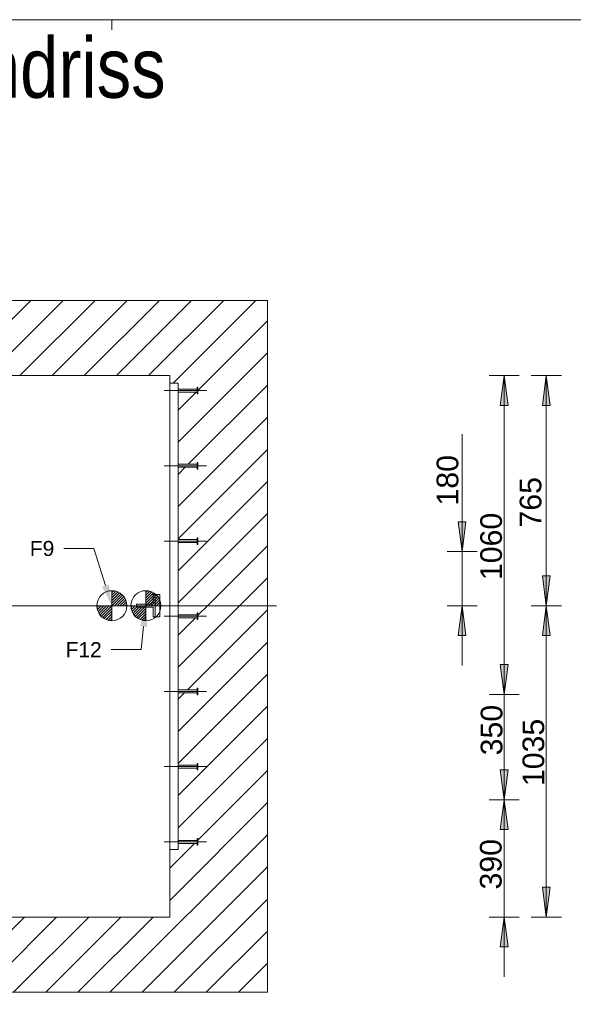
# Model space of a CAD drawing. Extents: x 294 to 994, y 7 to 427.
# Tile 6 of 31: x 524 to 561, y 44 to 110. Entities that reach past the tile are written whole.
import ezdxf
from ezdxf.lldxf.tags import DXFTag

# ---------------------------------------------------------------- set-up
doc = ezdxf.new("R2010")
doc.units = 0
doc.layers.get('0').update_dxf_attribs({"lineweight": 5})
for name, color, linetype, lineweight, true_color in [('3', 9, 'grob', 5, 0x808080), ('7', 6, 'ACAD_ISO10W100', 5, 0xff00ff), ('8_Schraffur', 3, 'Continuous', 5, 0x00ff00)]:
    doc.layers.add(name, color=color, linetype=linetype, lineweight=lineweight, true_color=true_color)
doc.layers.add('9', color=7, linetype='Continuous', lineweight=5)
doc.layers.add('Technik-mittel', color=7, linetype='Continuous', lineweight=13)
doc.layers.add('_3d_View_', color=7, linetype='Continuous')
doc.styles.get("Standard").update_dxf_attribs({"font": 'arial.ttf'})
tags = doc.linetypes.add('ACAD_ISO10W100', pattern=[18.5, 12, -3, 0.5, -3]).pattern_tags.tags
tags[10:11] = [DXFTag(74, 4), DXFTag(75, 0), DXFTag(340, '0'), DXFTag(46, 1.0), DXFTag(50, 0.0), DXFTag(44, 0.0), DXFTag(45, 0.0)]
tags[8:9] = [DXFTag(74, 4), DXFTag(75, 0), DXFTag(340, '0'), DXFTag(46, 1.0), DXFTag(50, 0.0), DXFTag(44, 0.0), DXFTag(45, 0.0)]
tags[6:7] = [DXFTag(74, 4), DXFTag(75, 0), DXFTag(340, '0'), DXFTag(46, 1.0), DXFTag(50, 0.0), DXFTag(44, 0.0), DXFTag(45, 0.0)]
tags[4:5] = [DXFTag(74, 4), DXFTag(75, 0), DXFTag(340, '0'), DXFTag(46, 1.0), DXFTag(50, 0.0), DXFTag(44, 0.0), DXFTag(45, 0.0)]
tags = doc.linetypes.add('fein_strichliert', pattern=[4, 1, -2, 1]).pattern_tags.tags
tags[8:9] = [DXFTag(74, 4), DXFTag(75, 0), DXFTag(340, '0'), DXFTag(46, 0.0), DXFTag(50, 0.0), DXFTag(44, 0.0), DXFTag(45, 0.0)]
tags[6:7] = [DXFTag(74, 4), DXFTag(75, 0), DXFTag(340, '0'), DXFTag(46, 0.0), DXFTag(50, 0.0), DXFTag(44, 0.0), DXFTag(45, 0.0)]
tags[4:5] = [DXFTag(74, 4), DXFTag(75, 0), DXFTag(340, '0'), DXFTag(46, 0.0), DXFTag(50, 0.0), DXFTag(44, 0.0), DXFTag(45, 0.0)]
tags = doc.linetypes.add('grob', pattern=[14, 3, -8, 3]).pattern_tags.tags
tags[8:9] = [DXFTag(74, 4), DXFTag(75, 0), DXFTag(340, '0'), DXFTag(46, 0.0), DXFTag(50, 0.0), DXFTag(44, 0.0), DXFTag(45, 0.0)]
tags[6:7] = [DXFTag(74, 4), DXFTag(75, 0), DXFTag(340, '0'), DXFTag(46, 0.0), DXFTag(50, 0.0), DXFTag(44, 0.0), DXFTag(45, 0.0)]
tags[4:5] = [DXFTag(74, 4), DXFTag(75, 0), DXFTag(340, '0'), DXFTag(46, 0.0), DXFTag(50, 0.0), DXFTag(44, 0.0), DXFTag(45, 0.0)]

# ---------------------------------------------------------------- blocks, each defined once
blk = doc.blocks.new('Schraffur-A05LE1BZBH', base_point=(519.244, 70.937))
at = {"color": 0, "linetype": 'fein_strichliert', "lineweight": -2, "ltscale": 0.13}
for p, q in [((519.244, 87.774), (522.707, 91.237)), ((521.978, 86.238), (526.978, 91.237)), ((526.249, 86.238), (531.249, 91.237)), ((530.52, 86.238), (535.52, 91.237)), ((534.291, 85.737), (539.791, 91.237)), ((534.624, 81.799), (540.564, 87.739)), ((534.624, 77.529), (540.564, 83.469)), ((534.624, 73.258), (540.564, 79.198)), ((536.574, 70.937), (540.564, 74.927))]:
    blk.add_line(p, q, dxfattribs=at)
at = {"color": 0, "lineweight": -2}
for p, q in [((519.244, 89.91), (520.572, 91.237)), ((519.843, 86.238), (524.843, 91.237)), ((524.114, 86.238), (529.114, 91.237)), ((528.385, 86.238), (533.385, 91.237)), ((532.656, 86.238), (537.655, 91.237)), ((535.944, 85.255), (540.564, 89.875)), ((534.624, 83.935), (535.826, 85.137)), ((535.297, 80.337), (540.564, 85.604)), ((534.624, 75.393), (540.564, 81.333)), ((534.624, 79.664), (535.097, 80.137)), ((534.624, 71.122), (540.564, 77.062)), ((538.71, 70.937), (540.564, 72.791))]:
    blk.add_line(p, q, dxfattribs=at)
blk = doc.blocks.new('Schraffur-A05LE1C3BH', base_point=(519.244, 45.237))
at = {"color": 0, "lineweight": -2}
for p, q in [((534.624, 66.851), (538.71, 70.937)), ((534.624, 62.58), (540.564, 68.52)), ((534.624, 58.309), (540.564, 64.249)), ((535.944, 55.358), (540.564, 59.978)), ((530.094, 45.237), (540.564, 55.708)), ((534.064, 53.478), (535.723, 55.137)), ((534.365, 45.237), (540.564, 51.437)), ((519.244, 47.2), (522.281, 50.237)), ((521.552, 45.237), (526.552, 50.237)), ((525.823, 45.237), (530.823, 50.237)), ((538.636, 45.237), (540.564, 47.166))]:
    blk.add_line(p, q, dxfattribs=at)
at = {"color": 0, "linetype": 'fein_strichliert', "lineweight": -2, "ltscale": 0.13}
for p, q in [((535.944, 70.307), (536.574, 70.937)), ((534.624, 68.987), (535.774, 70.137)), ((535.245, 65.337), (540.564, 70.656)), ((534.624, 60.445), (540.564, 66.385)), ((534.624, 64.716), (535.045, 65.137)), ((534.624, 56.174), (540.564, 62.114)), ((534.064, 51.343), (540.564, 57.843)), ((532.229, 45.237), (540.564, 53.572)), ((519.244, 49.336), (520.146, 50.237)), ((519.416, 45.237), (524.416, 50.237)), ((523.687, 45.237), (528.687, 50.237)), ((527.958, 45.237), (532.958, 50.237)), ((536.5, 45.237), (540.564, 49.301))]:
    blk.add_line(p, q, dxfattribs=at)
blk = doc.blocks.new('MText-A05LE1CDBH', base_point=(497.128, 104.704))
at = {"color": 0, "linetype": 'ByBlock', "lineweight": -2, "ltscale": 0.13, "insert": (497.128, 108.704), "char_height": 4, "attachment_point": 1}
blk.add_mtext('{\\fArial Narrow;Gruben-Grundriss}', dxfattribs=at)
blk = doc.blocks.new('Blockreferenz-A05LE1CFBH', base_point=(494.964, 44.437))
at = {"layer": '7', "linetype": 'ACAD_ISO10W100', "lineweight": -2, "ltscale": 0.13}
for p, q in [((519.244, 70.937), (519.244, 93.637)), ((494.964, 70.937), (519.244, 70.937)), ((519.244, 44.437), (519.244, 70.937)), ((519.244, 70.937), (541.164, 70.937))]:
    blk.add_line(p, q, dxfattribs=at)
blk = doc.blocks.new('Blockreferenz-A05LE1CRBH', base_point=(533.704, 54.737))
at = {"color": 0, "linetype": 'ByBlock', "lineweight": -2, "ltscale": 0.13}
for p, q in [((534.064, 54.737), (534.064, 85.737)), ((534.064, 85.737), (534.624, 85.737)), ((534.624, 54.737), (534.624, 85.737)), ((534.624, 54.737), (534.064, 54.737))]:
    blk.add_line(p, q, dxfattribs=at)
at = {"layer": '3', "linetype": 'grob', "lineweight": -2, "ltscale": 0.13}
for p, q in [((534.624, 85.33), (534.624, 85.337)), ((534.624, 85.337), (535.884, 85.337)), ((534.624, 85.308), (534.624, 85.33)), ((534.624, 85.275), (534.624, 85.308)), ((534.624, 85.237), (534.624, 85.275)), ((534.624, 85.199), (534.624, 85.237)), ((534.624, 85.166), (534.624, 85.199)), ((534.624, 85.145), (534.624, 85.166)), ((534.624, 85.137), (534.624, 85.145)), ((535.884, 85.137), (534.624, 85.137)), ((535.884, 85.44), (535.884, 85.457)), ((535.884, 85.457), (535.944, 85.457)), ((535.884, 85.393), (535.884, 85.44)), ((535.884, 85.321), (535.884, 85.393)), ((535.884, 85.337), (535.884, 85.33)), ((535.884, 85.33), (535.884, 85.308)), ((535.884, 85.237), (535.884, 85.321)), ((535.884, 85.308), (535.884, 85.275)), ((535.884, 85.275), (535.884, 85.237)), ((535.884, 85.153), (535.884, 85.237)), ((535.884, 85.237), (535.884, 85.199)), ((535.884, 85.199), (535.884, 85.166)), ((535.884, 85.166), (535.884, 85.145)), ((535.884, 85.082), (535.884, 85.153)), ((535.884, 85.145), (535.884, 85.137)), ((535.944, 85.457), (535.944, 85.44)), ((535.944, 85.44), (535.944, 85.393)), ((535.944, 85.393), (535.944, 85.321)), ((535.944, 85.321), (535.944, 85.237)), ((535.944, 85.237), (535.944, 85.153)), ((535.944, 85.153), (535.944, 85.082)), ((535.884, 85.034), (535.884, 85.082)), ((535.884, 85.017), (535.884, 85.034)), ((535.944, 85.017), (535.884, 85.017)), ((535.944, 85.082), (535.944, 85.034)), ((535.944, 85.034), (535.944, 85.017)), ((534.624, 80.33), (534.624, 80.337)), ((534.624, 80.337), (535.884, 80.337)), ((534.624, 80.308), (534.624, 80.33)), ((534.624, 80.275), (534.624, 80.308)), ((534.624, 80.237), (534.624, 80.275)), ((534.624, 80.199), (534.624, 80.237)), ((534.624, 80.166), (534.624, 80.199)), ((534.624, 80.145), (534.624, 80.166)), ((534.624, 80.137), (534.624, 80.145)), ((535.884, 80.137), (534.624, 80.137)), ((535.884, 80.44), (535.884, 80.457)), ((535.884, 80.457), (535.944, 80.457)), ((535.884, 80.393), (535.884, 80.44)), ((535.884, 80.321), (535.884, 80.393)), ((535.884, 80.337), (535.884, 80.33)), ((535.884, 80.33), (535.884, 80.308)), ((535.884, 80.237), (535.884, 80.321)), ((535.884, 80.308), (535.884, 80.275)), ((535.884, 80.275), (535.884, 80.237)), ((535.884, 80.153), (535.884, 80.237)), ((535.884, 80.237), (535.884, 80.199)), ((535.884, 80.199), (535.884, 80.166)), ((535.884, 80.166), (535.884, 80.145)), ((535.884, 80.082), (535.884, 80.153)), ((535.884, 80.145), (535.884, 80.137)), ((535.884, 80.034), (535.884, 80.082)), ((535.884, 80.017), (535.884, 80.034)), ((535.944, 80.017), (535.884, 80.017)), ((535.944, 80.457), (535.944, 80.44)), ((535.944, 80.44), (535.944, 80.393)), ((535.944, 80.393), (535.944, 80.321)), ((535.944, 80.321), (535.944, 80.237)), ((535.944, 80.237), (535.944, 80.153)), ((535.944, 80.153), (535.944, 80.082)), ((535.944, 80.082), (535.944, 80.034)), ((535.944, 80.034), (535.944, 80.017)), ((534.624, 75.33), (534.624, 75.337)), ((534.624, 75.337), (535.884, 75.337)), ((534.624, 75.308), (534.624, 75.33)), ((534.624, 75.275), (534.624, 75.308)), ((535.884, 75.44), (535.884, 75.457)), ((535.884, 75.457), (535.944, 75.457)), ((535.884, 75.393), (535.884, 75.44)), ((535.884, 75.321), (535.884, 75.393)), ((535.884, 75.337), (535.884, 75.33)), ((535.884, 75.33), (535.884, 75.308)), ((535.884, 75.237), (535.884, 75.321)), ((535.884, 75.308), (535.884, 75.275)), ((535.944, 75.457), (535.944, 75.44)), ((535.944, 75.44), (535.944, 75.393)), ((535.944, 75.393), (535.944, 75.321)), ((535.944, 75.321), (535.944, 75.237)), ((534.624, 75.237), (534.624, 75.275)), ((534.624, 75.199), (534.624, 75.237)), ((534.624, 75.166), (534.624, 75.199)), ((534.624, 75.145), (534.624, 75.166)), ((534.624, 75.137), (534.624, 75.145)), ((535.884, 75.137), (534.624, 75.137)), ((535.884, 75.275), (535.884, 75.237)), ((535.884, 75.153), (535.884, 75.237)), ((535.884, 75.237), (535.884, 75.199)), ((535.884, 75.199), (535.884, 75.166)), ((535.884, 75.166), (535.884, 75.145)), ((535.884, 75.082), (535.884, 75.153)), ((535.884, 75.145), (535.884, 75.137)), ((535.884, 75.034), (535.884, 75.082)), ((535.884, 75.017), (535.884, 75.034)), ((535.944, 75.017), (535.884, 75.017)), ((535.944, 75.237), (535.944, 75.153)), ((535.944, 75.153), (535.944, 75.082)), ((535.944, 75.082), (535.944, 75.034)), ((535.944, 75.034), (535.944, 75.017)), ((534.624, 70.33), (534.624, 70.337)), ((534.624, 70.337), (535.884, 70.337)), ((534.624, 70.308), (534.624, 70.33)), ((534.624, 70.275), (534.624, 70.308)), ((534.624, 70.237), (534.624, 70.275)), ((534.624, 70.199), (534.624, 70.237)), ((534.624, 70.166), (534.624, 70.199)), ((534.624, 70.145), (534.624, 70.166)), ((534.624, 70.137), (534.624, 70.145)), ((535.884, 70.137), (534.624, 70.137)), ((535.884, 70.44), (535.884, 70.457)), ((535.884, 70.457), (535.944, 70.457)), ((535.884, 70.393), (535.884, 70.44)), ((535.884, 70.321), (535.884, 70.393)), ((535.884, 70.337), (535.884, 70.33)), ((535.884, 70.33), (535.884, 70.308)), ((535.884, 70.237), (535.884, 70.321)), ((535.884, 70.308), (535.884, 70.275)), ((535.884, 70.275), (535.884, 70.237)), ((535.884, 70.153), (535.884, 70.237)), ((535.884, 70.237), (535.884, 70.199)), ((535.884, 70.199), (535.884, 70.166)), ((535.884, 70.166), (535.884, 70.145)), ((535.884, 70.082), (535.884, 70.153)), ((535.884, 70.145), (535.884, 70.137)), ((535.884, 70.034), (535.884, 70.082)), ((535.944, 70.457), (535.944, 70.44)), ((535.944, 70.44), (535.944, 70.393)), ((535.944, 70.393), (535.944, 70.321)), ((535.944, 70.321), (535.944, 70.237)), ((535.944, 70.237), (535.944, 70.153)), ((535.944, 70.153), (535.944, 70.082)), ((535.944, 70.082), (535.944, 70.034)), ((535.884, 70.017), (535.884, 70.034)), ((535.944, 70.017), (535.884, 70.017)), ((535.944, 70.034), (535.944, 70.017)), ((534.624, 65.33), (534.624, 65.337)), ((534.624, 65.337), (535.884, 65.337)), ((534.624, 65.308), (534.624, 65.33)), ((534.624, 65.275), (534.624, 65.308)), ((534.624, 65.237), (534.624, 65.275)), ((534.624, 65.199), (534.624, 65.237)), ((534.624, 65.166), (534.624, 65.199)), ((534.624, 65.145), (534.624, 65.166)), ((534.624, 65.137), (534.624, 65.145)), ((535.884, 65.137), (534.624, 65.137)), ((535.884, 65.44), (535.884, 65.457)), ((535.884, 65.457), (535.944, 65.457)), ((535.884, 65.393), (535.884, 65.44)), ((535.884, 65.321), (535.884, 65.393)), ((535.884, 65.337), (535.884, 65.33)), ((535.884, 65.33), (535.884, 65.308)), ((535.884, 65.237), (535.884, 65.321)), ((535.884, 65.308), (535.884, 65.275)), ((535.884, 65.275), (535.884, 65.237)), ((535.884, 65.153), (535.884, 65.237)), ((535.884, 65.237), (535.884, 65.199)), ((535.884, 65.199), (535.884, 65.166)), ((535.884, 65.166), (535.884, 65.145)), ((535.884, 65.082), (535.884, 65.153)), ((535.884, 65.145), (535.884, 65.137)), ((535.884, 65.034), (535.884, 65.082)), ((535.884, 65.017), (535.884, 65.034)), ((535.944, 65.017), (535.884, 65.017)), ((535.944, 65.457), (535.944, 65.44)), ((535.944, 65.44), (535.944, 65.393)), ((535.944, 65.393), (535.944, 65.321)), ((535.944, 65.321), (535.944, 65.237)), ((535.944, 65.237), (535.944, 65.153)), ((535.944, 65.153), (535.944, 65.082)), ((535.944, 65.082), (535.944, 65.034)), ((535.944, 65.034), (535.944, 65.017)), ((534.624, 60.33), (534.624, 60.337)), ((534.624, 60.337), (535.884, 60.337)), ((534.624, 60.308), (534.624, 60.33)), ((534.624, 60.275), (534.624, 60.308)), ((534.624, 60.237), (534.624, 60.275)), ((534.624, 60.199), (534.624, 60.237)), ((535.884, 60.44), (535.884, 60.457)), ((535.884, 60.457), (535.944, 60.457)), ((535.884, 60.393), (535.884, 60.44)), ((535.884, 60.321), (535.884, 60.393)), ((535.884, 60.337), (535.884, 60.33)), ((535.884, 60.33), (535.884, 60.308)), ((535.884, 60.237), (535.884, 60.321)), ((535.884, 60.308), (535.884, 60.275)), ((535.884, 60.275), (535.884, 60.237)), ((535.884, 60.153), (535.884, 60.237)), ((535.884, 60.237), (535.884, 60.199)), ((535.944, 60.457), (535.944, 60.44)), ((535.944, 60.44), (535.944, 60.393)), ((535.944, 60.393), (535.944, 60.321)), ((535.944, 60.321), (535.944, 60.237)), ((535.944, 60.237), (535.944, 60.153)), ((534.624, 60.166), (534.624, 60.199)), ((534.624, 60.145), (534.624, 60.166)), ((534.624, 60.137), (534.624, 60.145)), ((535.884, 60.137), (534.624, 60.137)), ((535.884, 60.199), (535.884, 60.166)), ((535.884, 60.166), (535.884, 60.145)), ((535.884, 60.082), (535.884, 60.153)), ((535.884, 60.145), (535.884, 60.137)), ((535.884, 60.034), (535.884, 60.082)), ((535.884, 60.017), (535.884, 60.034)), ((535.944, 60.017), (535.884, 60.017)), ((535.944, 60.153), (535.944, 60.082)), ((535.944, 60.082), (535.944, 60.034)), ((535.944, 60.034), (535.944, 60.017)), ((534.624, 55.33), (534.624, 55.337)), ((534.624, 55.337), (535.884, 55.337)), ((534.624, 55.308), (534.624, 55.33)), ((534.624, 55.275), (534.624, 55.308)), ((534.624, 55.237), (534.624, 55.275)), ((534.624, 55.199), (534.624, 55.237)), ((534.624, 55.166), (534.624, 55.199)), ((534.624, 55.145), (534.624, 55.166)), ((534.624, 55.137), (534.624, 55.145)), ((535.884, 55.137), (534.624, 55.137)), ((535.884, 55.44), (535.884, 55.457)), ((535.884, 55.457), (535.944, 55.457)), ((535.884, 55.393), (535.884, 55.44)), ((535.884, 55.321), (535.884, 55.393)), ((535.884, 55.337), (535.884, 55.33)), ((535.884, 55.33), (535.884, 55.308)), ((535.884, 55.237), (535.884, 55.321)), ((535.884, 55.308), (535.884, 55.275)), ((535.884, 55.275), (535.884, 55.237)), ((535.884, 55.153), (535.884, 55.237)), ((535.884, 55.237), (535.884, 55.199)), ((535.884, 55.199), (535.884, 55.166)), ((535.884, 55.166), (535.884, 55.145)), ((535.884, 55.082), (535.884, 55.153)), ((535.884, 55.145), (535.884, 55.137)), ((535.884, 55.034), (535.884, 55.082)), ((535.884, 55.017), (535.884, 55.034)), ((535.944, 55.017), (535.884, 55.017)), ((535.944, 55.457), (535.944, 55.44)), ((535.944, 55.44), (535.944, 55.393)), ((535.944, 55.393), (535.944, 55.321)), ((535.944, 55.321), (535.944, 55.237)), ((535.944, 55.237), (535.944, 55.153)), ((535.944, 55.153), (535.944, 55.082)), ((535.944, 55.082), (535.944, 55.034)), ((535.944, 55.034), (535.944, 55.017))]:
    blk.add_line(p, q, dxfattribs=at)
at = {"layer": '7', "linetype": 'ACAD_ISO10W100', "lineweight": -2, "ltscale": 0.13}
for p, q in [((533.704, 85.237), (536.504, 85.237)), ((533.704, 80.237), (536.504, 80.237)), ((533.704, 75.237), (536.504, 75.237)), ((533.704, 70.237), (536.504, 70.237)), ((533.704, 65.237), (536.504, 65.237)), ((533.704, 60.237), (536.504, 60.237)), ((533.704, 55.237), (536.504, 55.237))]:
    blk.add_line(p, q, dxfattribs=at)
blk = doc.blocks.new('Polygon-A05LE1DPBH', base_point=(502.064, 50.237))
at = {"color": 0, "linetype": 'ByBlock', "lineweight": -2, "ltscale": 0.13}
for p, q in [((502.064, 50.237), (502.064, 86.238)), ((502.064, 86.238), (534.064, 86.238)), ((534.064, 86.238), (534.064, 50.237)), ((534.064, 50.237), (502.064, 50.237))]:
    blk.add_line(p, q, dxfattribs=at)
blk = doc.blocks.new('Blockreferenz-A05LE1DXBH', base_point=(529.224, 69.937))
at = {"color": 0, "linetype": 'ByBlock', "lineweight": -2, "ltscale": 0.13}
for p, q in [((530.224, 71.937), (530.224, 69.937)), ((530.224, 71.821), (530.334, 71.931)), ((530.224, 71.644), (530.483, 71.903)), ((530.224, 71.467), (530.614, 71.858)), ((530.224, 71.291), (530.732, 71.799)), ((530.224, 71.114), (530.837, 71.727)), ((530.224, 70.937), (530.931, 71.644)), ((530.401, 70.937), (531.014, 71.55)), ((530.577, 70.937), (531.085, 71.445)), ((529.224, 70.937), (531.224, 70.937)), ((529.23, 70.827), (529.34, 70.937)), ((529.258, 70.678), (529.517, 70.937)), ((529.303, 70.547), (529.694, 70.937)), ((529.362, 70.429), (529.87, 70.937)), ((529.434, 70.324), (530.047, 70.937)), ((529.517, 70.23), (530.224, 70.937)), ((529.611, 70.147), (530.224, 70.76)), ((530.754, 70.937), (531.145, 71.327)), ((530.931, 70.937), (531.19, 71.196)), ((531.108, 70.937), (531.218, 71.047)), ((529.716, 70.076), (530.224, 70.584)), ((529.834, 70.016), (530.224, 70.407)), ((529.965, 69.971), (530.224, 70.23)), ((530.114, 69.943), (530.224, 70.053))]:
    blk.add_line(p, q, dxfattribs=at)
at = {"color": 0, "linetype": 'ByBlock', "lineweight": 0, "ltscale": 0.13}
blk.add_line((530.224, 70.937), (530.224, 70.937), dxfattribs=at)
blk.add_line((530.224, 70.937), (530.224, 70.937), dxfattribs=at)
at = {"color": 0, "linetype": 'ByBlock', "lineweight": -2, "ltscale": 0.13}
blk.add_circle((530.224, 70.937), 1, dxfattribs=at)
blk = doc.blocks.new('Blockreferenz-A05LE1E1BH', base_point=(531.484, 69.937))
at = {"color": 0, "linetype": 'ByBlock', "lineweight": -2, "ltscale": 0.13}
for p, q in [((532.484, 71.937), (532.484, 69.937)), ((532.484, 71.821), (532.594, 71.931)), ((532.484, 71.644), (532.743, 71.903)), ((532.484, 71.467), (532.874, 71.858)), ((532.484, 71.291), (532.992, 71.799)), ((532.484, 71.114), (533.097, 71.727)), ((532.484, 70.937), (533.191, 71.644)), ((532.661, 70.937), (533.274, 71.55)), ((532.837, 70.937), (533.345, 71.445)), ((531.484, 70.937), (533.484, 70.937)), ((531.49, 70.827), (531.6, 70.937)), ((531.518, 70.678), (531.777, 70.937)), ((531.563, 70.547), (531.954, 70.937)), ((531.622, 70.429), (532.13, 70.937)), ((531.694, 70.324), (532.307, 70.937)), ((531.777, 70.23), (532.484, 70.937)), ((531.871, 70.147), (532.484, 70.76)), ((533.014, 70.937), (533.405, 71.327)), ((533.191, 70.937), (533.45, 71.196)), ((533.368, 70.937), (533.478, 71.047)), ((531.976, 70.076), (532.484, 70.584)), ((532.094, 70.016), (532.484, 70.407)), ((532.225, 69.971), (532.484, 70.23)), ((532.374, 69.943), (532.484, 70.053))]:
    blk.add_line(p, q, dxfattribs=at)
at = {"color": 0, "linetype": 'ByBlock', "lineweight": 0, "ltscale": 0.13}
blk.add_line((532.484, 70.937), (532.484, 70.937), dxfattribs=at)
blk.add_line((532.484, 70.937), (532.484, 70.937), dxfattribs=at)
at = {"color": 0, "linetype": 'ByBlock', "lineweight": -2, "ltscale": 0.13}
blk.add_circle((532.484, 70.937), 1, dxfattribs=at)
blk = doc.blocks.new('MText-A05LE1EBBH', base_point=(524.767, 74.244))
at = {"color": 0, "linetype": 'ByBlock', "lineweight": -2, "ltscale": 0.13, "insert": (524.767, 75.244), "char_height": 1, "attachment_point": 1}
blk.add_mtext('{\\fArial Unicode MS;F9}', dxfattribs=at)
blk = doc.blocks.new('MText-A05LE1EDBH', base_point=(527.144, 67.515))
at = {"color": 0, "linetype": 'ByBlock', "lineweight": -2, "ltscale": 0.13, "insert": (527.144, 68.515), "char_height": 1, "attachment_point": 1}
blk.add_mtext('{\\fArial Unicode MS;F12}', dxfattribs=at)
blk = doc.blocks.new('Polygon-A05LE1ENBH', base_point=(497.064, 45.237))
at = {"color": 0, "linetype": 'ByBlock', "lineweight": -2, "ltscale": 0.13}
for p, q in [((497.064, 45.237), (497.064, 91.237)), ((497.064, 91.237), (540.564, 91.237)), ((540.564, 91.237), (540.564, 45.237)), ((540.564, 45.237), (497.064, 45.237))]:
    blk.add_line(p, q, dxfattribs=at)
blk = doc.blocks.new('Polygon-A05LE1GDBH', base_point=(556.035, 48.255))
at = {"color": 0, "linetype": 'ByBlock', "lineweight": -2, "ltscale": 0.13}
blk.add_solid([(556.296, 50.237), (556.557, 48.255), (556.035, 48.255)], dxfattribs=at)
blk = doc.blocks.new('Polygon-A05LE1GFBH', base_point=(556.035, 58.037))
at = {"color": 0, "linetype": 'ByBlock', "lineweight": -2, "ltscale": 0.13}
blk.add_solid([(556.296, 58.037), (556.035, 60.02), (556.557, 60.02)], dxfattribs=at)
blk = doc.blocks.new('Polygon-A05LE1GLBH', base_point=(553.235, 68.954))
at = {"color": 0, "linetype": 'ByBlock', "lineweight": -2, "ltscale": 0.13}
blk.add_solid([(553.496, 70.937), (553.757, 68.954), (553.235, 68.954)], dxfattribs=at)
blk = doc.blocks.new('Polygon-A05LE1GNBH', base_point=(553.235, 74.537))
at = {"color": 0, "linetype": 'ByBlock', "lineweight": -2, "ltscale": 0.13}
blk.add_solid([(553.496, 74.537), (553.235, 76.52), (553.757, 76.52)], dxfattribs=at)
blk = doc.blocks.new('Polygon-A05LE1GPBH', base_point=(556.035, 65.037))
at = {"color": 0, "linetype": 'ByBlock', "lineweight": -2, "ltscale": 0.13}
blk.add_solid([(556.296, 65.037), (556.035, 67.02), (556.557, 67.02)], dxfattribs=at)
blk = doc.blocks.new('Polygon-A05LE1GRBH', base_point=(556.035, 84.255))
at = {"color": 0, "linetype": 'ByBlock', "lineweight": -2, "ltscale": 0.13}
blk.add_solid([(556.296, 86.238), (556.557, 84.255), (556.035, 84.255)], dxfattribs=at)
blk = doc.blocks.new('Polygon-A05LE1GTBH', base_point=(558.835, 70.937))
at = {"color": 0, "linetype": 'ByBlock', "lineweight": -2, "ltscale": 0.13}
blk.add_solid([(559.096, 70.937), (558.835, 72.92), (559.357, 72.92)], dxfattribs=at)
blk = doc.blocks.new('Polygon-A05LE1GVBH', base_point=(558.835, 84.255))
at = {"color": 0, "linetype": 'ByBlock', "lineweight": -2, "ltscale": 0.13}
blk.add_solid([(559.096, 86.238), (559.357, 84.255), (558.835, 84.255)], dxfattribs=at)
blk = doc.blocks.new('Polygon-A05LE1GXBH', base_point=(558.835, 50.237))
at = {"color": 0, "linetype": 'ByBlock', "lineweight": -2, "ltscale": 0.13}
blk.add_solid([(559.096, 50.237), (558.835, 52.22), (559.357, 52.22)], dxfattribs=at)
blk = doc.blocks.new('Polygon-A05LE1GZBH', base_point=(558.835, 68.954))
at = {"color": 0, "linetype": 'ByBlock', "lineweight": -2, "ltscale": 0.13}
blk.add_solid([(559.096, 70.937), (559.357, 68.954), (558.835, 68.954)], dxfattribs=at)
blk = doc.blocks.new('Polygon-A05LE1H1BH', base_point=(556.035, 56.055))
at = {"color": 0, "linetype": 'ByBlock', "lineweight": -2, "ltscale": 0.13}
blk.add_solid([(556.296, 58.037), (556.557, 56.055), (556.035, 56.055)], dxfattribs=at)
blk = doc.blocks.new('Polygon-A05LE1H3BH', base_point=(556.035, 65.037))
at = {"color": 0, "linetype": 'ByBlock', "lineweight": -2, "ltscale": 0.13}
blk.add_solid([(556.296, 65.037), (556.035, 67.02), (556.557, 67.02)], dxfattribs=at)
blk = doc.blocks.new('3D-Ansicht-Rahmen-A05LE1HXBH', base_point=(484.487, 16.379))
at = {"color": 0, "linetype": 'ByBlock', "lineweight": -2, "ltscale": 0.13}
blk.add_line((484.487, 109.897), (663.072, 109.897), dxfattribs=at)

msp = doc.modelspace()

# ---------------------------------------------------------------- linework, layer by layer
at = {"ltscale": 0.13}
for p, q in [((529.024, 74.737), (527.024, 74.737)), ((529.802, 72.272), (529.024, 74.737)), ((532.964, 71.687), (532.964, 71.037)), ((532.964, 71.687), (532.964, 71.037)), ((533.104, 71.687), (532.964, 71.687)), ((533.104, 71.687), (532.964, 71.687)), ((533.104, 70.187), (533.104, 71.687)), ((533.104, 71.687), (533.104, 70.187)), ((533.404, 71.687), (533.104, 71.687)), ((533.104, 70.187), (533.104, 71.687)), ((533.404, 71.687), (533.104, 71.687)), ((533.104, 71.687), (533.104, 70.187)), ((533.404, 70.187), (533.404, 71.687)), ((533.404, 70.187), (533.404, 71.687)), ((532.964, 71.037), (531.864, 71.037)), ((531.864, 71.037), (531.864, 70.837)), ((531.864, 71.037), (531.864, 70.837)), ((532.964, 71.037), (531.864, 71.037)), ((531.864, 70.837), (532.964, 70.837)), ((531.864, 70.837), (532.964, 70.837)), ((532.964, 70.837), (532.964, 70.187)), ((532.964, 70.837), (532.964, 70.187)), ((532.964, 70.187), (533.104, 70.187)), ((532.964, 70.187), (533.104, 70.187)), ((533.104, 70.187), (533.404, 70.187)), ((533.104, 70.187), (533.404, 70.187)), ((532.333, 69.545), (532.167, 68.018)), ((532.167, 68.018), (530.167, 68.018))]:
    msp.add_line(p, q, dxfattribs=at)
for points in [[(530.224, 70.937), (529.58, 72.202), (530.025, 72.342)], [(532.484, 70.937), (532.565, 69.52), (532.101, 69.57)]]:
    msp.add_solid(points, dxfattribs=at)
at = {"layer": '9', "color": 1, "lineweight": 5, "ltscale": 0.13, "true_color": 0xff0000}
for p, q in [((530.224, 109.897), (530.224, 109.22)), ((555.296, 86.238), (557.296, 86.238)), ((556.035, 84.255), (556.296, 86.238)), ((556.296, 65.037), (556.296, 86.238)), ((556.296, 86.238), (556.557, 84.255)), ((558.096, 86.238), (560.096, 86.238)), ((558.835, 84.255), (559.096, 86.238)), ((559.096, 70.937), (559.096, 86.238)), ((559.096, 86.238), (559.357, 84.255)), ((556.557, 84.255), (556.035, 84.255)), ((559.357, 84.255), (558.835, 84.255)), ((553.496, 66.971), (553.496, 82.346)), ((553.496, 74.537), (553.235, 76.52)), ((553.235, 76.52), (553.757, 76.52)), ((553.757, 76.52), (553.496, 74.537)), ((552.496, 74.537), (554.496, 74.537)), ((559.096, 70.937), (558.835, 72.92)), ((558.835, 72.92), (559.357, 72.92)), ((559.357, 72.92), (559.096, 70.937)), ((552.496, 70.937), (554.496, 70.937)), ((553.235, 68.954), (553.496, 70.937)), ((553.496, 70.937), (553.757, 68.954)), ((558.096, 70.937), (560.096, 70.937)), ((558.835, 68.954), (559.096, 70.937)), ((559.096, 50.237), (559.096, 70.937)), ((559.096, 70.937), (559.357, 68.954)), ((553.757, 68.954), (553.235, 68.954)), ((556.296, 54.072), (556.296, 69.003)), ((559.357, 68.954), (558.835, 68.954)), ((556.296, 65.037), (556.035, 67.02)), ((556.035, 67.02), (556.557, 67.02)), ((556.296, 65.037), (556.035, 67.02)), ((556.035, 67.02), (556.557, 67.02)), ((556.557, 67.02), (556.296, 65.037)), ((556.557, 67.02), (556.296, 65.037)), ((555.296, 65.037), (557.296, 65.037)), ((556.296, 46.272), (556.296, 62.003)), ((556.296, 58.037), (556.035, 60.02)), ((556.035, 60.02), (556.557, 60.02)), ((556.557, 60.02), (556.296, 58.037)), ((555.296, 58.037), (557.296, 58.037)), ((556.035, 56.055), (556.296, 58.037)), ((556.296, 58.037), (556.557, 56.055)), ((556.557, 56.055), (556.035, 56.055)), ((559.096, 50.237), (558.835, 52.22)), ((558.835, 52.22), (559.357, 52.22)), ((559.357, 52.22), (559.096, 50.237)), ((555.296, 50.237), (557.296, 50.237)), ((556.035, 48.255), (556.296, 50.237)), ((556.296, 50.237), (556.557, 48.255)), ((558.096, 50.237), (560.096, 50.237)), ((556.557, 48.255), (556.035, 48.255))]:
    msp.add_line(p, q, dxfattribs=at)

# ---------------------------------------------------------------- block references
at = {"ltscale": 0.13}
for name, p in [('Blockreferenz-A05LE1CFBH', (494.964, 44.437)), ('Polygon-A05LE1ENBH', (497.064, 45.237)), ('Polygon-A05LE1DPBH', (502.064, 50.237)), ('Blockreferenz-A05LE1CRBH', (533.704, 54.737)), ('MText-A05LE1EBBH', (524.767, 74.244)), ('Blockreferenz-A05LE1DXBH', (529.224, 69.937)), ('Blockreferenz-A05LE1E1BH', (531.484, 69.937)), ('MText-A05LE1EDBH', (527.144, 67.515))]:
    msp.add_blockref(name, p, dxfattribs=at)
at = {"layer": '8_Schraffur', "color": 3, "ltscale": 0.13, "true_color": 0x00ff00}
for name, p in [('Schraffur-A05LE1BZBH', (519.244, 70.937)), ('Schraffur-A05LE1C3BH', (519.244, 45.237))]:
    msp.add_blockref(name, p, dxfattribs=at)
at = {"layer": '9', "color": 1, "lineweight": 5, "ltscale": 0.13, "true_color": 0xff0000}
for name, p in [('Polygon-A05LE1GRBH', (556.035, 84.255)), ('Polygon-A05LE1GVBH', (558.835, 84.255)), ('Polygon-A05LE1GNBH', (553.235, 74.537)), ('Polygon-A05LE1GTBH', (558.835, 70.937)), ('Polygon-A05LE1GLBH', (553.235, 68.954)), ('Polygon-A05LE1GZBH', (558.835, 68.954)), ('Polygon-A05LE1GPBH', (556.035, 65.037)), ('Polygon-A05LE1H3BH', (556.035, 65.037)), ('Polygon-A05LE1GFBH', (556.035, 58.037)), ('Polygon-A05LE1H1BH', (556.035, 56.055)), ('Polygon-A05LE1GXBH', (558.835, 50.237)), ('Polygon-A05LE1GDBH', (556.035, 48.255))]:
    msp.add_blockref(name, p, dxfattribs=at)
at = {"layer": '_3d_View_', "color": 7, "linetype": 'Continuous', "lineweight": 13}
msp.add_blockref('3D-Ansicht-Rahmen-A05LE1HXBH', (484.487, 16.379), dxfattribs=at)
at = {"layer": 'Technik-mittel', "ltscale": 0.13}
msp.add_blockref('MText-A05LE1CDBH', (497.128, 104.704), dxfattribs=at)

# ---------------------------------------------------------------- texts
at = {"layer": '9', "color": 5, "lineweight": 5, "ltscale": 0.13, "true_color": 0x0000ff, "char_height": 1.44, "attachment_point": 1, "rotation": 90}
for s, insert in [('{\\fArial;180}', (551.806, 77.6)), ('{\\fArial;765}', (557.325, 76.136)), ('{\\fArial;1060}', (554.705, 72.641)), ('{\\fArial;350}', (554.736, 60.989)), ('{\\fArial;1035}', (557.514, 58.945)), ('{\\fArial;390}', (554.684, 52.071))]:
    msp.add_mtext(s, dxfattribs=dict(at, insert=insert))

doc.saveas('drawing.dxf')
